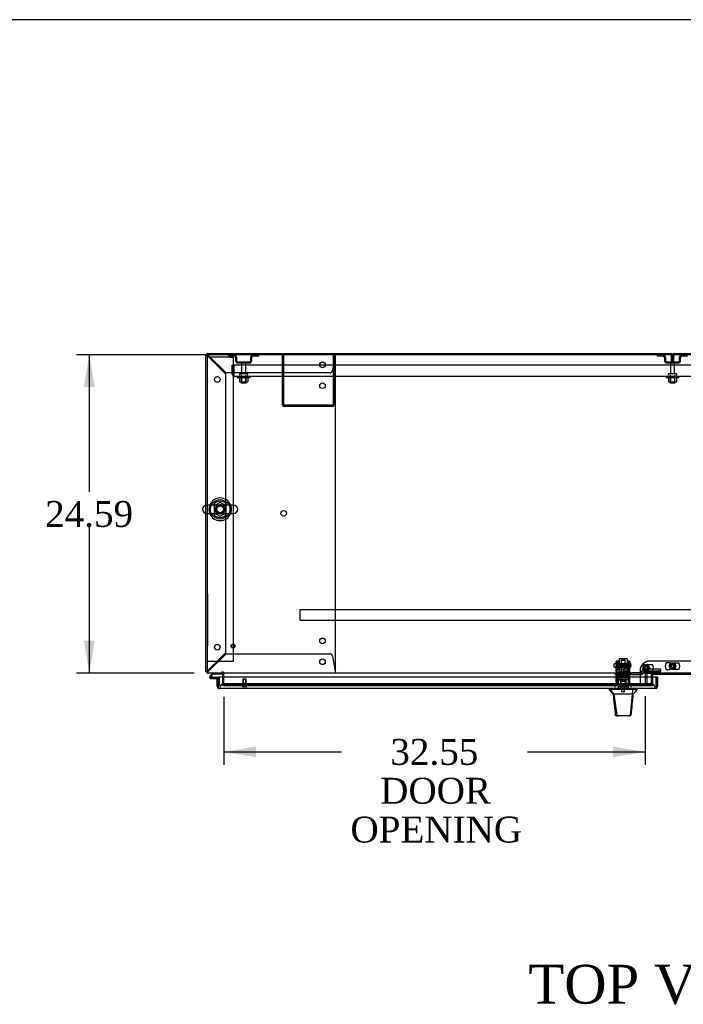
# Model space of a CAD drawing. Header units: inches. Extents: x 2 to 538, y -2 to 358.
# Tile 11 of 24: x 99 to 150, y 282 to 358. Entities that reach past the tile are written whole.
import ezdxf
from ezdxf.enums import TextEntityAlignment as Align
from ezdxf.lldxf.tags import DXFTag

# ---------------------------------------------------------------- set-up
doc = ezdxf.new("R2010")
doc.units = ezdxf.units.IN
doc.header["$MEASUREMENT"] = 0
for name, color, linetype in [('COM43135', 7, 'Continuous'), ('COM50669', 7, 'Continuous'), ('COM50677-1', 7, 'Continuous'), ('COM54746-68', 7, 'Continuous'), ('COM54926-1', 7, 'Continuous'), ('COM55738-23', 7, 'Continuous'), ('COM56145', 7, 'Continuous'), ('COM70098', 7, 'Continuous'), ('COM70110-4', 7, 'Continuous'), ('COM70220', 7, 'Continuous'), ('COM70739-2', 7, 'Continuous'), ('COM70838', 7, 'Continuous'), ('COM70839-4', 7, 'Continuous'), ('COM71189-4', 7, 'Continuous'), ('COM71190-4', 7, 'Continuous'), ('COM71195-4', 7, 'Continuous'), ('Default', 7, 'Continuous'), ('GSK86006', 7, 'Continuous'), ('HAN13068', 7, 'Continuous'), ('HAN13068_NUT', 7, 'Continuous'), ('HAN13068_SCREW', 7, 'Continuous'), ('HAN_NUT', 7, 'Continuous'), ('NTS166105', 7, 'Continuous'), ('NTS18024', 7, 'Continuous'), ('NTS18147', 7, 'Continuous'), ('NTS86070', 7, 'Continuous'), ('QLB20185', 7, 'Continuous'), ('ROL87452', 7, 'Continuous'), ('RVT17786', 7, 'Continuous'), ('RVT19000', 7, 'Continuous'), ('SCC180005', 7, 'Continuous'), ('SCS86414', 7, 'Continuous'), ('SPC87322', 7, 'Continuous'), ('STD26089', 7, 'Continuous'), ('STD26122', 7, 'Continuous'), ('STD26258', 7, 'Continuous'), ('WAF25059', 7, 'Continuous'), ('WAF25376', 7, 'Continuous'), ('WAF25377', 7, 'Continuous'), ('WAM254785', 7, 'Continuous'), ('WAM30038', 7, 'Continuous')]:
    doc.layers.add(name, color=color, linetype=linetype)
doc.styles.add('SEACAD_Times_New_Roman', font='times.ttf')
tags = doc.linetypes.add('HIDDEN2', pattern=[0.1875, 0.125, -0.0625]).pattern_tags.tags
tags[6:7] = [DXFTag(74, 4), DXFTag(75, 0), DXFTag(340, '0'), DXFTag(46, 0.0), DXFTag(50, 0.0), DXFTag(44, 0.0), DXFTag(45, 0.0)]
tags[4:5] = [DXFTag(74, 4), DXFTag(75, 0), DXFTag(340, '0'), DXFTag(46, 0.0), DXFTag(50, 0.0), DXFTag(44, 0.0), DXFTag(45, 0.0)]
doc.dimstyles.new('HAMMOND_(STH_-_540x360)', dxfattribs={"dimtxt": 2, "dimasz": 2.5, "dimexe": 1, "dimexo": 1, "dimgap": 0.5, "dimtad": 0, "dimtih": 1, "dimtoh": 1, "dimzin": 0, "dimdsep": 46, "dimtxsty": 'SEACAD_Times_New_Roman', "dimblk1": '_SE_FILLED', "dimblk2": '_SE_FILLED', "dimsah": 1, "dimcen": 1, "dimadec": 0, "dimazin": 0, "dimtfac": 0.8, "dimtofl": 0, "dimtmove": 0, "dimatfit": 3, "dimfxl": 1, "dimtolj": 1, "dimtzin": 0, "dimarcsym": 0})

# ---------------------------------------------------------------- blocks, each defined once
blk = doc.blocks.new('SE')
at = {"layer": 'COM43135', "color": 7, "linetype": 'HIDDEN2'}
for p, q in [((115.547, 331.385), (115.672, 331.385)), ((115.547, 330.695), (115.547, 331.385)), ((183.422, 331.385), (115.672, 331.385)), ((115.672, 330.695), (115.672, 331.385)), ((115.672, 331.385), (115.672, 330.695)), ((115.672, 330.613), (115.623, 330.545)), ((115.672, 330.695), (115.672, 330.695)), ((115.672, 330.695), (115.672, 330.613)), ((115.672, 330.695), (115.672, 330.545)), ((115.731, 330.51), (115.732, 330.51)), ((183.362, 330.51), (115.732, 330.51)), ((115.732, 330.51), (115.732, 330.51)), ((115.732, 330.51), (115.732, 330.51))]:
    blk.add_line(p, q, dxfattribs=at)
for start, end in [(180, 233.80595), (233.80595, 269.87917), (269.94113, 270)]:
    blk.add_arc((115.732, 330.695), 0.185, start, end, dxfattribs=at)
blk.add_open_spline([(115.672, 330.545), (115.682, 330.534), (115.692, 330.525), (115.707, 330.516), (115.712, 330.514), (115.722, 330.51), (115.727, 330.51), (115.732, 330.51)], degree=3, knots=[0, 0, 0, 0, 0.5, 0.5, 0.75, 0.75, 1, 1, 1, 1], dxfattribs=at)
at = {"layer": 'COM50669', "color": 7, "linetype": 'HIDDEN2'}
for p, q in [((119.421, 328.34), (119.421, 332.197)), ((119.516, 328.34), (119.516, 332.197)), ((123.326, 332.197), (123.326, 328.34)), ((123.421, 332.197), (123.421, 328.34)), ((123.278, 328.292), (119.564, 328.292)), ((123.278, 328.197), (119.564, 328.197))]:
    blk.add_line(p, q, dxfattribs=at)
for centre, radius, start, end in [((119.564, 328.34), 0.143, 180, 270), ((119.564, 328.34), 0.048, 180, 270), ((123.278, 328.34), 0.143, 270, 0), ((123.278, 328.34), 0.048, 270, 0)]:
    blk.add_arc(centre, radius, start, end, dxfattribs=at)
at = {"layer": 'COM50677-1', "color": 7, "linetype": 'HIDDEN2'}
for p, q in [((113.795, 332.009), (113.61, 332.009)), ((115.425, 332.009), (113.795, 332.009)), ((115.425, 332.009), (115.61, 332.009)), ((115.61, 332.009), (115.61, 308.509)), ((113.795, 308.509), (113.61, 308.509)), ((115.425, 308.509), (113.795, 308.509)), ((115.61, 308.509), (115.425, 308.509))]:
    blk.add_line(p, q, dxfattribs=at)
blk.add_circle((114.61, 320.259), 0.375, dxfattribs=at)
at = {"layer": 'COM54746-68', "color": 7, "linetype": 'Continuous'}
for p, q in [((114.038, 307.604), (113.826, 307.392)), ((113.843, 307.318), (113.843, 307.293)), ((113.89, 307.368), (114.064, 307.542)), ((113.918, 307.368), (113.893, 307.368)), ((113.968, 307.293), (113.968, 307.318)), ((114.064, 307.542), (114.757, 307.542)), ((114.757, 307.542), (114.757, 307.603)), ((113.893, 307.243), (113.918, 307.243)), ((114.022, 307.189), (113.905, 307.189)), ((114.022, 307.306), (113.968, 307.306)), ((114.022, 307.251), (114.008, 307.251)), ((114.485, 307.251), (114.022, 307.251)), ((114.022, 307.251), (114.022, 307.189)), ((114.022, 307.189), (114.485, 307.189)), ((114.485, 307.189), (114.485, 307.187)), ((114.485, 306.701), (114.485, 306.701))]:
    blk.add_line(p, q, dxfattribs=at)
at = {"layer": 'COM54746-68', "color": 7, "linetype": 'HIDDEN2'}
for p, q in [((113.869, 307.347), (113.89, 307.368)), ((114.757, 307.603), (114.757, 307.604)), ((114.008, 307.251), (113.905, 307.251)), ((113.968, 307.306), (113.96, 307.306)), ((113.96, 307.301), (114.022, 307.295)), ((114.522, 307.251), (114.485, 307.251)), ((114.485, 306.701), (114.547, 306.701)), ((114.547, 306.701), (114.547, 307.226))]:
    blk.add_line(p, q, dxfattribs=at)
at = {"layer": 'COM54746-68', "color": 7, "linetype": 'Continuous'}
for centre, radius, start, end in [((113.905, 307.306), 0.117, 132.39205, 0), ((113.893, 307.318), 0.05, 90, 180), ((113.918, 307.318), 0.05, 0, 90), ((113.905, 307.306), 0.117, 0, 72.97263), ((113.893, 307.293), 0.05, 180, 270), ((113.918, 307.293), 0.05, 270, 0)]:
    blk.add_arc(centre, radius, start, end, dxfattribs=at)
at = {"layer": 'COM54746-68', "color": 7, "linetype": 'HIDDEN2'}
for centre, radius, start, end in [((113.905, 307.306), 0.117, 72.97263, 132.39205), ((113.905, 307.306), 0.055, 131.19588, 0), ((113.905, 307.306), 0.055, 0, 131.19588), ((114.522, 307.226), 0.025, 0, 90)]:
    blk.add_arc(centre, radius, start, end, dxfattribs=at)
at = {"layer": 'COM54926-1', "color": 7, "linetype": 'HIDDEN2'}
for p, q in [((113.515, 332.149), (113.545, 332.149)), ((113.62, 332.149), (113.545, 332.149)), ((113.655, 332.197), (113.658, 332.197)), ((113.658, 332.262), (113.658, 332.292)), ((113.658, 332.187), (113.658, 332.262)), ((113.658, 332.197), (113.658, 332.197)), ((113.658, 332.091), (115.015, 330.734)), ((115.073, 330.792), (113.716, 332.149)), ((123.504, 332.149), (123.284, 330.971)), ((123.515, 332.292), (123.515, 332.262)), ((123.515, 332.187), (123.515, 332.262)), ((123.515, 307.919), (123.515, 331.977)), ((115.015, 330.734), (115.015, 309.161)), ((123.068, 330.792), (115.073, 330.792)), ((115.015, 309.161), (113.658, 307.804)), ((113.716, 307.747), (115.073, 309.104)), ((115.073, 309.104), (123.068, 309.104)), ((123.284, 308.924), (123.504, 307.747)), ((113.62, 307.747), (113.61, 307.747)), ((113.655, 307.699), (113.658, 307.699)), ((113.658, 307.709), (113.658, 307.633)), ((113.658, 307.699), (113.658, 307.699)), ((113.658, 307.604), (113.658, 307.633)), ((123.515, 307.709), (123.515, 307.633)), ((123.515, 307.633), (123.515, 307.604))]:
    blk.add_line(p, q, dxfattribs=at)
for centre in [(122.515, 331.417), (114.39, 330.292), (122.515, 329.807), (119.515, 319.948), (114.39, 309.604), (122.515, 310.089), (122.515, 308.479)]:
    blk.add_circle(centre, 0.218, dxfattribs=at)
for centre, radius, start, end in [((113.909, 332.726), 0.683, 237.77092, 248.44519), ((113.91, 332.3), 0.327, 207.45416, 219.5439), ((113.08, 331.898), 0.683, 21.55482, 32.22907), ((113.507, 331.896), 0.327, 50.45607, 62.54588), ((123.295, 331.977), 0.22, 0, 26.93449), ((126.101, 331.959), 2.604, 173.31986, 175.82487), ((123.823, 332.079), 0.326, 160.71602, 167.67415), ((123.068, 331.012), 0.22, 270, 349.3887), ((123.068, 308.884), 0.22, 10.6113, 90), ((113.909, 307.169), 0.683, 111.55481, 122.22908), ((113.91, 307.596), 0.327, 140.4561, 152.54584), ((113.08, 307.998), 0.683, 327.77093, 338.44518), ((113.507, 307.999), 0.327, 297.45412, 309.54393), ((123.295, 307.919), 0.22, 333.06551, 0), ((126.101, 307.936), 2.604, 184.17513, 186.68014)]:
    blk.add_arc(centre, radius, start, end, dxfattribs=at)
for centre, start_param, end_param in [((113.658, 332.149), 1.570796, 3.141593), ((113.658, 307.747), 3.141593, 4.712389)]:
    blk.add_ellipse(centre, major_axis=(0.048, 0), ratio=0.99836, start_param=start_param, end_param=end_param, dxfattribs=at)
at = {"layer": 'COM55738-23', "color": 7, "linetype": 'HIDDEN2'}
for p, q in [((115.259, 332.125), (115.259, 332.197)), ((115.259, 332.125), (115.681, 332.125)), ((115.796, 332.009), (115.796, 331.759)), ((115.868, 332.009), (115.868, 331.759)), ((116.974, 331.759), (116.974, 332.009)), ((117.046, 331.759), (117.046, 332.009)), ((117.162, 332.125), (117.584, 332.125)), ((117.584, 332.125), (117.584, 332.197)), ((148.384, 332.125), (148.384, 332.197)), ((148.384, 332.125), (148.806, 332.125)), ((148.922, 332.009), (148.922, 331.759)), ((148.994, 332.009), (148.994, 331.759)), ((150.1, 331.759), (150.1, 332.009)), ((150.172, 331.759), (150.172, 332.009)), ((150.287, 332.125), (150.709, 332.125)), ((115.984, 331.644), (116.859, 331.644)), ((115.984, 331.572), (116.859, 331.572)), ((149.109, 331.644), (149.984, 331.644)), ((149.109, 331.572), (149.984, 331.572))]:
    blk.add_line(p, q, dxfattribs=at)
for centre, radius, start, end in [((115.681, 332.009), 0.188, 0, 90), ((115.681, 332.009), 0.116, 0, 90), ((115.984, 331.759), 0.187, 180, 270), ((115.984, 331.759), 0.115, 180, 270), ((116.859, 331.759), 0.116, 270, 0), ((116.859, 331.759), 0.188, 270, 0), ((117.162, 332.009), 0.188, 90, 180), ((117.162, 332.009), 0.116, 90, 180), ((148.806, 332.009), 0.188, 0, 90), ((148.806, 332.009), 0.116, 0, 90), ((149.109, 331.759), 0.188, 180, 270), ((149.109, 331.759), 0.116, 180, 270), ((149.984, 331.759), 0.116, 270, 0), ((149.984, 331.759), 0.188, 270, 0), ((150.287, 332.009), 0.188, 90, 180), ((150.287, 332.009), 0.116, 90, 180)]:
    blk.add_arc(centre, radius, start, end, dxfattribs=at)
at = {"layer": 'COM56145', "color": 7, "linetype": 'HIDDEN2'}
for p, q in [((120.797, 312.469), (120.797, 312.512)), ((120.797, 312.512), (178.297, 312.512)), ((120.797, 311.742), (120.797, 312.469)), ((120.797, 311.699), (120.797, 311.742)), ((120.797, 311.699), (178.297, 311.699))]:
    blk.add_line(p, q, dxfattribs=at)
at = {"layer": 'COM70098', "color": 7, "linetype": 'HIDDEN2'}
for p, q in [((151.297, 308.536), (147.797, 308.536)), ((147.047, 307.786), (147.047, 306.637)), ((147.047, 306.637), (148.01, 306.637)), ((148.01, 307.292), (148.01, 306.637))]:
    blk.add_line(p, q, dxfattribs=at)
at = {"layer": 'COM70098', "color": 7, "linetype": 'Continuous'}
for p, q in [((148.01, 307.434), (148.01, 307.292)), ((151.024, 307.494), (148.07, 307.494))]:
    blk.add_line(p, q, dxfattribs=at)
at = {"layer": 'COM70098', "color": 7, "linetype": 'HIDDEN2'}
for centre in [(147.51, 308.012), (149.547, 308.137)]:
    blk.add_circle(centre, 0.156, dxfattribs=at)
blk.add_arc((147.797, 307.786), 0.75, 90, 180, dxfattribs=at)
at = {"layer": 'COM70098', "color": 7, "linetype": 'Continuous'}
blk.add_arc((148.07, 307.434), 0.06, 90, 180, dxfattribs=at)
at = {"layer": 'COM70110-4', "color": 7, "linetype": 'Continuous'}
for p, q in [((185.483, 332.197), (113.61, 332.197)), ((113.61, 332.197), (113.61, 320.59)), ((113.61, 319.928), (113.61, 307.747)), ((113.61, 307.747), (113.61, 307.604)), ((185.483, 307.604), (113.61, 307.604)), ((114.89, 307.604), (114.89, 307.556)), ((114.89, 307.292), (114.89, 307.556)), ((147.93, 307.292), (147.93, 307.536)), ((147.93, 307.536), (151.164, 307.536))]:
    blk.add_line(p, q, dxfattribs=at)
at = {"layer": 'COM70110-4', "color": 7, "linetype": 'HIDDEN2'}
for p, q in [((113.61, 320.59), (113.61, 319.928)), ((114.89, 306.778), (114.89, 307.292)), ((114.89, 306.778), (114.89, 306.731)), ((114.89, 306.635), (114.89, 306.731)), ((114.89, 306.731), (114.891, 306.731)), ((114.891, 306.637), (114.89, 306.635)), ((114.89, 306.635), (114.89, 306.635)), ((114.89, 306.635), (147.93, 306.635)), ((147.68, 306.771), (115.14, 306.771)), ((147.68, 306.677), (115.14, 306.677)), ((147.929, 306.731), (147.929, 306.731)), ((147.93, 306.635), (147.929, 306.637)), ((147.93, 306.778), (147.93, 307.292)), ((147.93, 306.731), (147.93, 306.778)), ((147.93, 306.731), (147.93, 306.635)), ((147.93, 306.635), (147.93, 306.635))]:
    blk.add_line(p, q, dxfattribs=at)
for start, end in [(90.76309, 264.26118), (273.39435, 0), (0, 82.24882)]:
    blk.add_arc((114.61, 320.259), 0.344, start, end, dxfattribs=at)
for centre, major_axis, start_param, end_param in [((115.14, 306.728), (-0.25, 0), 4.712389, 6.212082), ((115.14, 306.634), (-0.25, 0), 4.712389, 6.212082), ((147.68, 306.728), (-0.25, 0), 3.212696, 4.712389), ((147.68, 306.634), (0.25, 0), 0.071104, 1.570796)]:
    blk.add_ellipse(centre, major_axis=major_axis, ratio=0.173648, start_param=start_param, end_param=end_param, dxfattribs=at)
at = {"layer": 'COM70220', "color": 7, "linetype": 'HIDDEN2'}
for p, q in [((115.11, 306.762), (114.86, 306.762)), ((147.67, 306.762), (115.11, 306.762)), ((147.92, 306.762), (147.67, 306.762))]:
    blk.add_line(p, q, dxfattribs=at)
for centre, start, end in [((114.86, 306.512), 90, 180), ((147.92, 306.512), 0, 90)]:
    blk.add_arc(centre, 0.25, start, end, dxfattribs=at)
at = {"layer": 'COM70739-2', "color": 7, "linetype": 'HIDDEN2'}
for p, q in [((147.443, 307.514), (147.443, 306.822)), ((147.568, 307.514), (147.568, 306.822)), ((151.466, 307.574), (147.628, 307.574)), ((147.92, 306.762), (148.01, 306.762))]:
    blk.add_line(p, q, dxfattribs=at)
for centre, radius, start, end in [((147.628, 307.514), 0.185, 90, 180), ((147.628, 307.514), 0.06, 90, 180), ((147.628, 306.822), 0.185, 180, 270), ((147.628, 306.822), 0.06, 180, 270)]:
    blk.add_arc(centre, radius, start, end, dxfattribs=at)
at = {"layer": 'COM70838', "color": 7, "linetype": 'HIDDEN2'}
for p, q in [((145.108, 307.494), (145.108, 307.619)), ((145.108, 307.619), (145.233, 307.619)), ((145.233, 307.494), (145.108, 307.494)), ((145.715, 307.619), (145.233, 307.619)), ((145.233, 307.494), (146.316, 307.494)), ((146.316, 307.619), (145.751, 307.619)), ((146.316, 307.619), (146.405, 307.619)), ((146.405, 307.494), (146.316, 307.494)), ((147.063, 307.619), (146.405, 307.619)), ((146.405, 307.494), (147.118, 307.494)), ((147.118, 307.494), (147.118, 307.632)), ((147.118, 307.494), (147.188, 307.494)), ((147.18, 307.713), (147.18, 307.736)), ((147.248, 307.554), (147.248, 307.552)), ((148.493, 307.906), (147.373, 307.906)), ((147.373, 307.779), (148.493, 307.779)), ((147.373, 307.779), (147.373, 307.677)), ((147.373, 307.679), (148.618, 307.679)), ((148.618, 307.887), (148.618, 307.761)), ((148.618, 307.679), (148.618, 307.761))]:
    blk.add_line(p, q, dxfattribs=at)
for centre, radius, start, end in [((147.063, 307.736), 0.117, 270, 298.03984), ((147.063, 307.736), 0.117, 298.03984, 0), ((147.373, 307.713), 0.193, 90, 180), ((147.188, 307.554), 0.06, 270, 0), ((147.373, 307.552), 0.125, 90, 180)]:
    blk.add_arc(centre, radius, start, end, dxfattribs=at)
for centre, major_axis, start_param, end_param in [((148.493, 307.887), (-0.125, 0), 3.141593, 4.712389), ((148.493, 307.761), (0.125, 0), 0, 1.570796)]:
    blk.add_ellipse(centre, major_axis=major_axis, ratio=0.145455, start_param=start_param, end_param=end_param, dxfattribs=at)
at = {"layer": 'COM70839-4', "color": 7, "linetype": 'HIDDEN2'}
for p, q in [((145.202, 308.45), (145.202, 308.527)), ((145.272, 308.527), (145.202, 308.527)), ((145.202, 308.45), (145.202, 308.191)), ((145.202, 308.027), (145.202, 308.191)), ((145.272, 308.527), (145.272, 308.45)), ((145.272, 308.191), (145.272, 308.45)), ((146.194, 308.207), (145.272, 308.207)), ((145.272, 308.191), (145.272, 308.027)), ((145.272, 308.143), (146.194, 308.143)), ((146.194, 308.45), (146.194, 308.527)), ((146.264, 308.527), (146.194, 308.527)), ((146.194, 308.45), (146.194, 308.191)), ((146.194, 308.027), (146.194, 308.191)), ((146.264, 308.527), (146.264, 308.45)), ((146.264, 308.191), (146.264, 308.45)), ((146.264, 308.191), (146.264, 308.027)), ((145.202, 306.897), (145.202, 308.027)), ((145.272, 306.897), (145.272, 308.027)), ((146.194, 307.348), (145.272, 307.348)), ((146.194, 306.897), (146.194, 308.027)), ((146.264, 306.897), (146.264, 308.027)), ((145.202, 306.887), (145.202, 306.897)), ((145.272, 306.887), (145.202, 306.887)), ((145.272, 306.897), (145.272, 306.887)), ((146.194, 306.887), (146.194, 306.897)), ((146.264, 306.887), (146.194, 306.887)), ((146.264, 306.897), (146.264, 306.887))]:
    blk.add_line(p, q, dxfattribs=at)
at = {"layer": 'COM71189-4', "color": 7, "linetype": 'Continuous'}
for p, q in [((113.515, 320.585), (113.515, 332.149)), ((113.658, 332.292), (149.404, 332.292)), ((149.69, 332.292), (185.435, 332.292)), ((113.515, 307.699), (113.515, 319.933)), ((113.61, 307.699), (113.515, 307.699)), ((114.795, 307.556), (114.795, 307.292))]:
    blk.add_line(p, q, dxfattribs=at)
at = {"layer": 'COM71189-4', "color": 7, "linetype": 'HIDDEN2'}
for p, q in [((149.452, 332.149), (149.452, 331.667)), ((149.547, 331.667), (149.452, 331.667)), ((149.547, 331.667), (149.547, 332.149)), ((149.547, 332.149), (149.547, 331.667)), ((149.547, 331.667), (149.642, 331.667)), ((149.642, 331.667), (149.642, 332.149)), ((113.515, 319.933), (113.515, 320.585)), ((114.795, 307.292), (114.795, 306.637)), ((114.89, 306.637), (114.795, 306.637))]:
    blk.add_line(p, q, dxfattribs=at)
at = {"layer": 'COM71189-4', "color": 7, "linetype": 'Continuous'}
for centre, radius, start, end in [((113.658, 332.149), 0.143, 90, 180), ((149.404, 332.149), 0.143, 19.61294, 90), ((149.69, 332.149), 0.143, 90, 160.38706), ((113.658, 307.747), 0.143, 199.61294, 250.38706), ((114.747, 307.556), 0.048, 0, 90), ((114.747, 307.556), 0.143, 0, 19.61294)]:
    blk.add_arc(centre, radius, start, end, dxfattribs=at)
at = {"layer": 'COM71189-4', "color": 7, "linetype": 'HIDDEN2'}
for centre, radius, start, end in [((113.658, 332.149), 0.048, 90, 180), ((149.404, 332.149), 0.048, 0, 90), ((149.404, 332.149), 0.143, 0, 19.61294), ((149.69, 332.149), 0.143, 160.38706, 180), ((149.69, 332.149), 0.048, 90, 180), ((113.658, 307.747), 0.048, 180, 270), ((113.658, 307.747), 0.143, 250.38706, 270), ((114.747, 307.556), 0.143, 19.61294, 90)]:
    blk.add_arc(centre, radius, start, end, dxfattribs=at)
at = {"layer": 'COM71190-4', "color": 7, "linetype": 'HIDDEN2'}
for p, q in [((147.93, 307.529), (151.164, 307.529)), ((114.89, 306.637), (147.047, 306.637))]:
    blk.add_line(p, q, dxfattribs=at)
at = {"layer": 'COM71195-4', "color": 7, "linetype": 'Continuous'}
for p, q in [((114.39, 307.187), (114.485, 307.187)), ((114.39, 306.56), (114.39, 307.187)), ((148.295, 307.292), (114.485, 307.292)), ((114.485, 307.292), (114.485, 306.56)), ((114.485, 306.56), (114.485, 307.187)), ((114.485, 306.56), (114.485, 306.56)), ((114.485, 306.56), (114.485, 306.446)), ((114.485, 306.56), (114.485, 306.497)), ((148.39, 307.292), (148.295, 307.292)), ((148.295, 307.292), (148.295, 306.56)), ((148.295, 306.56), (148.295, 307.292)), ((148.295, 306.56), (148.295, 306.56)), ((148.295, 306.497), (148.295, 306.56)), ((148.295, 306.56), (148.295, 306.446)), ((148.39, 307.292), (148.39, 306.56)), ((114.485, 306.497), (114.446, 306.446)), ((148.247, 306.417), (114.533, 306.417)), ((114.533, 306.417), (114.533, 306.417)), ((114.533, 306.417), (114.533, 306.417)), ((114.533, 306.417), (114.533, 306.417)), ((148.247, 306.417), (148.248, 306.417)), ((148.247, 306.417), (148.247, 306.417)), ((148.295, 306.497), (148.334, 306.446))]:
    blk.add_line(p, q, dxfattribs=at)
for centre, start, end in [((114.533, 306.56), 180, 232.49641), ((148.247, 306.56), 307.50359, 0), ((114.533, 306.56), 232.49641, 269.84393), ((114.533, 306.56), 269.92383, 270), ((148.247, 306.56), 270, 270.07617), ((148.247, 306.56), 270.15607, 307.50359)]:
    blk.add_arc(centre, 0.143, start, end, dxfattribs=at)
for points in [[(114.485, 306.446), (114.493, 306.437), (114.501, 306.429), (114.513, 306.422), (114.517, 306.42), (114.525, 306.417), (114.529, 306.417), (114.533, 306.417)], [(148.295, 306.446), (148.287, 306.437), (148.279, 306.429), (148.267, 306.422), (148.263, 306.42), (148.255, 306.417), (148.251, 306.417), (148.247, 306.417)]]:
    blk.add_open_spline(points, degree=3, knots=[0, 0, 0, 0, 0.5, 0.5, 0.75, 0.75, 1, 1, 1, 1], dxfattribs=at)
at = {"layer": 'GSK86006', "color": 7, "linetype": 'HIDDEN2'}
for centre in [(147.51, 308.012), (149.547, 308.137)]:
    blk.add_circle(centre, 0.125, dxfattribs=at)
at = {"layer": 'HAN13068', "color": 7, "linetype": 'HIDDEN2'}
for p, q in [((145.603, 308.609), (145.573, 308.579)), ((145.893, 308.579), (145.573, 308.579)), ((145.573, 308.579), (145.573, 307.619)), ((145.863, 308.609), (145.603, 308.609)), ((145.893, 308.579), (145.863, 308.609)), ((145.893, 307.619), (145.893, 308.579)), ((145.338, 307.119), (145.534, 307.119)), ((145.338, 307.119), (145.338, 306.417)), ((145.534, 307.119), (145.933, 307.119)), ((145.534, 307.119), (145.534, 306.417)), ((145.573, 307.244), (145.573, 307.119)), ((145.573, 307.244), (145.733, 307.244)), ((145.733, 307.244), (145.893, 307.244)), ((145.893, 307.244), (145.893, 307.119)), ((145.933, 307.119), (146.129, 307.119)), ((145.933, 307.119), (145.933, 306.417)), ((146.129, 307.119), (146.129, 306.417))]:
    blk.add_line(p, q, dxfattribs=at)
at = {"layer": 'HAN13068', "color": 7, "linetype": 'Continuous'}
for p, q in [((144.643, 306.417), (144.643, 306.334)), ((144.643, 306.337), (144.711, 306.337)), ((144.742, 306.337), (145.026, 305.982)), ((144.834, 306.337), (144.757, 306.337)), ((146.452, 306.337), (144.834, 306.337)), ((144.943, 305.982), (144.958, 305.982)), ((145.026, 305.982), (144.958, 305.982)), ((145.071, 305.982), (145.026, 305.982)), ((145.026, 305.982), (145.241, 304.344)), ((145.163, 305.982), (145.071, 305.982)), ((146.44, 305.982), (145.163, 305.982)), ((146.44, 305.982), (146.276, 304.346)), ((146.47, 305.982), (146.44, 305.982)), ((146.632, 306.337), (146.452, 306.337)), ((146.485, 305.982), (146.47, 305.982)), ((146.495, 305.982), (146.485, 305.982)), ((146.495, 305.982), (146.523, 305.982)), ((146.71, 306.337), (146.632, 306.337)), ((146.71, 306.337), (146.823, 306.337)), ((146.823, 306.334), (146.823, 306.417)), ((145.127, 304.357), (145.128, 304.355)), ((145.287, 304.302), (145.187, 304.302)), ((146.224, 304.302), (145.287, 304.302)), ((146.279, 304.302), (146.224, 304.302)), ((146.338, 304.356), (146.339, 304.358))]:
    blk.add_line(p, q, dxfattribs=at)
for centre, radius, start, end in [((140.851, 302.704), 5.251, 38.61726, 43.76657), ((84.479, 312.026), 62.32, 353.47841, 354.43409), ((158.939, 295.792), 16.062, 138.96729, 140.62542), ((145.187, 304.362), 0.06, 185.9929, 270.00753), ((146.222, 304.357), 0.0554, 272.13096, 348.82925), ((146.279, 304.362), 0.06, 269.99107, 354.42424)]:
    blk.add_arc(centre, radius, start, end, dxfattribs=at)
for points in [[(144.958, 305.982), (145.014, 305.44), (145.071, 304.899), (145.127, 304.357)], [(146.495, 305.982), (146.443, 305.44), (146.391, 304.899), (146.339, 304.358)], [(146.452, 306.337), (146.448, 306.218), (146.444, 306.1), (146.44, 305.982)]]:
    blk.add_open_spline(points, degree=3, dxfattribs=at)
blk.add_open_spline([(145.241, 304.344), (145.244, 304.332), (145.251, 304.321), (145.267, 304.306), (145.277, 304.302), (145.287, 304.302)], degree=3, knots=[0, 0, 0, 0, 0.5, 0.5, 1, 1, 1, 1], dxfattribs=at)
at = {"layer": 'HAN13068_NUT', "color": 7, "linetype": 'HIDDEN2'}
for p, q in [((145.401, 307.994), (145.401, 307.944)), ((145.401, 307.944), (145.567, 307.944)), ((145.401, 307.944), (145.401, 307.619)), ((146.036, 308.024), (145.431, 308.024)), ((145.567, 307.944), (145.733, 307.944)), ((145.733, 307.944), (145.899, 307.944)), ((145.733, 307.944), (145.733, 307.619)), ((145.899, 307.944), (146.066, 307.944)), ((146.066, 307.944), (146.066, 307.994)), ((146.066, 307.944), (146.066, 307.619))]:
    blk.add_line(p, q, dxfattribs=at)
for centre, start, end in [((145.431, 307.994), 90, 180), ((146.036, 307.994), 0, 90)]:
    blk.add_arc(centre, 0.03, start, end, dxfattribs=at)
at = {"layer": 'HAN13068_SCREW', "color": 7, "linetype": 'HIDDEN2'}
for p, q in [((145.996, 306.612), (145.471, 306.612)), ((145.471, 306.612), (145.471, 306.542)), ((145.622, 306.749), (145.511, 306.749)), ((145.511, 306.749), (145.511, 306.612)), ((145.844, 306.749), (145.622, 306.749)), ((145.622, 306.749), (145.622, 306.612)), ((145.955, 306.749), (145.844, 306.749)), ((145.844, 306.749), (145.844, 306.612)), ((145.955, 306.749), (145.955, 306.612)), ((145.996, 306.542), (145.996, 306.612)), ((145.996, 306.542), (145.471, 306.542)), ((145.617, 306.542), (145.617, 306.167)), ((145.849, 306.167), (145.617, 306.167)), ((145.849, 306.167), (145.849, 306.542))]:
    blk.add_line(p, q, dxfattribs=at)
at = {"layer": 'HAN_NUT', "color": 7, "linetype": 'HIDDEN2'}
for p, q in [((145.427, 306.727), (145.121, 306.727)), ((145.121, 306.512), (145.121, 306.727)), ((146.039, 306.727), (145.427, 306.727)), ((145.427, 306.512), (145.427, 306.727)), ((146.345, 306.727), (146.039, 306.727)), ((146.039, 306.512), (146.039, 306.727)), ((146.345, 306.512), (146.345, 306.727))]:
    blk.add_line(p, q, dxfattribs=at)
at = {"layer": 'NTS166105', "color": 7, "linetype": 'HIDDEN2'}
for p, q in [((116.106, 330.414), (116.106, 330.094)), ((116.268, 330.414), (116.268, 330.094)), ((116.577, 330.414), (116.577, 330.094)), ((116.738, 330.414), (116.738, 330.094)), ((149.231, 330.414), (149.231, 330.094)), ((149.393, 330.414), (149.393, 330.094)), ((149.702, 330.414), (149.702, 330.094)), ((149.863, 330.414), (149.863, 330.094)), ((116.106, 330.094), (116.268, 330.094)), ((116.268, 330.094), (116.577, 330.094)), ((116.577, 330.094), (116.738, 330.094)), ((149.231, 330.094), (149.393, 330.094)), ((149.393, 330.094), (149.702, 330.094)), ((149.702, 330.094), (149.863, 330.094))]:
    blk.add_line(p, q, dxfattribs=at)
at = {"layer": 'NTS18024', "color": 7, "linetype": 'HIDDEN2'}
for p, q in [((114.61, 320.794), (114.145, 320.522)), ((114.145, 320.522), (114.145, 319.996)), ((115.075, 320.522), (114.61, 320.794)), ((115.075, 319.996), (115.075, 320.522)), ((114.145, 319.996), (114.615, 319.721)), ((114.615, 319.721), (115.075, 319.996))]:
    blk.add_line(p, q, dxfattribs=at)
blk.add_circle((114.61, 320.259), 0.263, dxfattribs=at)
at = {"layer": 'NTS18147', "color": 7, "linetype": 'HIDDEN2'}
for p, q in [((145.27, 307.482), (145.27, 307.544)), ((145.333, 307.544), (145.27, 307.544)), ((145.27, 307.544), (145.27, 307.544)), ((145.333, 307.544), (145.27, 307.544)), ((145.338, 307.482), (145.27, 307.482)), ((145.27, 307.482), (145.27, 307.419)), ((145.338, 307.482), (145.27, 307.482)), ((145.27, 307.419), (145.338, 307.419)), ((145.27, 307.419), (145.338, 307.419)), ((145.333, 307.482), (145.333, 307.544)), ((145.333, 307.544), (145.333, 307.544)), ((145.338, 307.419), (145.338, 307.482)), ((145.338, 307.482), (145.338, 307.482)), ((145.338, 307.419), (145.665, 307.419)), ((145.338, 307.419), (145.665, 307.419)), ((145.533, 307.544), (145.502, 307.544)), ((145.533, 307.544), (145.502, 307.544)), ((145.513, 307.419), (145.513, 306.982)), ((145.513, 307.419), (145.513, 307.419)), ((145.801, 307.482), (145.665, 307.482)), ((145.665, 307.482), (145.665, 307.419)), ((145.801, 307.482), (145.665, 307.482)), ((145.665, 307.482), (145.665, 307.482)), ((145.665, 307.419), (145.801, 307.419)), ((145.665, 307.419), (145.801, 307.419)), ((145.801, 307.419), (145.801, 307.482)), ((145.801, 307.482), (145.801, 307.482)), ((145.801, 307.419), (146.128, 307.419)), ((145.801, 307.419), (146.128, 307.419)), ((145.965, 307.544), (145.933, 307.544)), ((145.965, 307.544), (145.933, 307.544)), ((145.953, 306.982), (145.953, 307.419)), ((145.953, 307.419), (145.953, 307.419)), ((146.196, 307.482), (146.128, 307.482)), ((146.128, 307.482), (146.128, 307.419)), ((146.196, 307.482), (146.128, 307.482)), ((146.128, 307.482), (146.128, 307.482)), ((146.128, 307.419), (146.196, 307.419)), ((146.128, 307.419), (146.196, 307.419)), ((146.133, 307.482), (146.133, 307.544)), ((146.196, 307.544), (146.133, 307.544)), ((146.133, 307.544), (146.133, 307.544)), ((146.196, 307.544), (146.133, 307.544)), ((146.196, 307.482), (146.196, 307.544)), ((146.196, 307.544), (146.196, 307.544)), ((146.196, 307.419), (146.196, 307.482)), ((145.953, 306.982), (145.513, 306.982)), ((145.513, 306.982), (145.953, 306.982))]:
    blk.add_line(p, q, dxfattribs=at)
for centre, start_param, end_param in [((145.502, 307.226), 2.506883, 3.776302), ((145.502, 307.226), 2.506883, 3.776302), ((145.533, 307.226), 2.506883, 3.141593), ((145.533, 307.226), 2.506883, 3.141593), ((145.933, 307.226), 3.141593, 3.776302), ((145.933, 307.226), 3.141593, 3.776302), ((145.965, 307.226), 2.506883, 3.776302), ((145.965, 307.226), 2.506883, 3.776302)]:
    blk.add_ellipse(centre, major_axis=(0, -0.318), ratio=0.866025, start_param=start_param, end_param=end_param, dxfattribs=at)
at = {"layer": 'NTS86070', "color": 7, "linetype": 'HIDDEN2'}
for p, q in [((147.327, 308.262), (148.003, 308.262)), ((149.364, 308.387), (149.054, 308.387)), ((149.364, 308.387), (150.04, 308.387)), ((148.003, 307.762), (147.327, 307.762)), ((149.054, 307.887), (149.364, 307.887)), ((150.04, 307.887), (149.364, 307.887))]:
    blk.add_line(p, q, dxfattribs=at)
for centre in [(147.51, 308.012), (149.547, 308.137)]:
    blk.add_circle(centre, 0.101, dxfattribs=at)
for centre, start, end in [((147.76, 308.012), 150, 210), ((147.57, 308.012), 330, 30), ((149.487, 308.137), 150, 210), ((149.797, 308.137), 150, 210), ((149.297, 308.137), 330, 30), ((149.607, 308.137), 330, 30)]:
    blk.add_arc(centre, 0.5, start, end, dxfattribs=at)
at = {"layer": 'QLB20185', "color": 7, "linetype": 'HIDDEN2'}
for p, q in [((113.64, 313.699), (113.61, 313.699)), ((113.64, 313.699), (113.64, 313.324)), ((113.64, 313.324), (113.64, 310.074)), ((113.657, 312.515), (113.64, 312.515)), ((113.657, 312.5), (113.64, 312.5)), ((113.655, 312.498), (113.64, 312.498)), ((113.655, 312.389), (113.64, 312.389)), ((113.655, 312.384), (113.64, 312.384)), ((113.64, 312.371), (113.657, 312.371)), ((113.657, 312.297), (113.64, 312.297)), ((113.657, 312.293), (113.64, 312.293)), ((113.64, 312.167), (113.657, 312.167)), ((113.64, 312.163), (113.657, 312.163)), ((113.657, 312.083), (113.64, 312.083)), ((113.655, 312.081), (113.64, 312.081)), ((113.655, 312.023), (113.64, 312.023)), ((113.655, 311.956), (113.64, 311.956)), ((113.655, 311.95), (113.64, 311.95)), ((113.64, 311.949), (113.657, 311.949)), ((113.64, 311.948), (113.657, 311.948)), ((113.655, 312.491), (113.655, 312.498)), ((113.655, 312.389), (113.655, 312.491)), ((113.655, 312.371), (113.655, 312.384)), ((113.655, 312.167), (113.655, 312.293)), ((113.655, 312.073), (113.655, 312.081)), ((113.655, 312.023), (113.655, 312.073)), ((113.655, 311.956), (113.655, 312.023)), ((113.655, 311.95), (113.655, 311.956)), ((113.655, 311.869), (113.64, 311.869)), ((113.655, 311.865), (113.64, 311.865)), ((113.655, 311.856), (113.64, 311.856)), ((113.655, 311.845), (113.64, 311.845)), ((113.655, 311.826), (113.64, 311.826)), ((113.655, 311.735), (113.64, 311.735)), ((113.655, 311.652), (113.64, 311.652)), ((113.657, 311.652), (113.64, 311.652)), ((113.655, 311.632), (113.64, 311.632)), ((113.655, 311.552), (113.64, 311.552)), ((113.64, 311.518), (113.657, 311.518)), ((113.655, 311.511), (113.64, 311.511)), ((113.657, 311.461), (113.64, 311.461)), ((113.655, 311.45), (113.64, 311.45)), ((113.657, 311.445), (113.64, 311.445)), ((113.655, 311.428), (113.64, 311.428)), ((113.655, 311.284), (113.64, 311.284)), ((113.64, 311.282), (113.657, 311.282)), ((113.655, 311.247), (113.64, 311.247)), ((113.655, 311.232), (113.64, 311.232)), ((113.657, 311.179), (113.64, 311.179)), ((113.655, 311.177), (113.64, 311.177)), ((113.655, 311.865), (113.655, 311.869)), ((113.655, 311.856), (113.655, 311.865)), ((113.655, 311.845), (113.655, 311.856)), ((113.655, 311.826), (113.655, 311.845)), ((113.655, 311.757), (113.655, 311.826)), ((113.655, 311.735), (113.655, 311.757)), ((113.655, 311.552), (113.655, 311.632)), ((113.655, 311.518), (113.655, 311.552)), ((113.655, 311.384), (113.655, 311.428)), ((113.655, 311.292), (113.655, 311.384)), ((113.655, 311.284), (113.655, 311.292)), ((113.655, 311.232), (113.655, 311.247)), ((113.655, 311.182), (113.655, 311.232)), ((113.655, 311.17), (113.655, 311.177)), ((113.655, 311.085), (113.655, 311.17)), ((113.655, 311.078), (113.64, 311.078)), ((113.64, 311.075), (113.657, 311.075)), ((113.657, 311.036), (113.64, 311.036)), ((113.657, 311.035), (113.64, 311.035)), ((113.655, 311.009), (113.64, 311.009)), ((113.655, 310.884), (113.64, 310.884)), ((113.64, 310.857), (113.657, 310.857)), ((113.655, 311.078), (113.655, 311.085)), ((113.655, 311.009), (113.655, 311.036)), ((113.655, 310.884), (113.655, 311.009)), ((113.64, 309.699), (113.61, 309.699)), ((113.64, 310.074), (113.64, 309.699))]:
    blk.add_line(p, q, dxfattribs=at)
at = {"layer": 'ROL87452', "color": 7, "linetype": 'HIDDEN2'}
for p, q in [((145.421, 308.699), (145.421, 307.699)), ((146.046, 308.699), (145.421, 308.699)), ((146.046, 308.699), (146.046, 307.699))]:
    blk.add_line(p, q, dxfattribs=at)
at = {"layer": 'RVT17786', "color": 7, "linetype": 'HIDDEN2'}
for p, q in [((145.054, 308.074), (145.054, 308.324)), ((146.264, 308.324), (145.054, 308.324)), ((145.054, 308.074), (146.264, 308.074))]:
    blk.add_line(p, q, dxfattribs=at)
blk.add_arc((146.031, 308.199), 0.318, 317.12909, 42.87091, dxfattribs=at)
at = {"layer": 'RVT19000', "color": 7, "linetype": 'HIDDEN2'}
for p, q in [((146.046, 307.732), (145.421, 307.732)), ((145.421, 307.699), (145.421, 307.619)), ((145.538, 307.619), (145.538, 307.494)), ((145.593, 307.494), (145.593, 307.282)), ((145.751, 307.619), (145.715, 307.619)), ((145.874, 307.282), (145.874, 307.494)), ((145.928, 307.494), (145.928, 307.619)), ((146.046, 307.619), (146.046, 307.699)), ((145.874, 307.282), (145.593, 307.282))]:
    blk.add_line(p, q, dxfattribs=at)
at = {"layer": 'SCC180005', "color": 7, "linetype": 'HIDDEN2'}
for p, q in [((147.26, 308.012), (147.385, 308.228)), ((147.385, 308.228), (147.634, 308.228)), ((147.634, 308.228), (147.759, 308.012)), ((149.297, 308.137), (149.422, 308.353)), ((149.422, 307.921), (149.297, 308.137)), ((149.422, 308.353), (149.671, 308.353)), ((149.671, 308.353), (149.796, 308.137)), ((149.796, 308.137), (149.671, 307.921)), ((147.385, 307.796), (147.26, 308.012)), ((147.634, 307.796), (147.385, 307.796)), ((147.759, 308.012), (147.634, 307.796)), ((149.671, 307.921), (149.422, 307.921))]:
    blk.add_line(p, q, dxfattribs=at)
for centre in [(147.51, 308.012), (149.547, 308.137)]:
    blk.add_circle(centre, 0.123, dxfattribs=at)
at = {"layer": 'SCS86414', "color": 7, "linetype": 'Continuous'}
for p, q in [((115.646, 320.59), (113.574, 320.59)), ((113.574, 319.928), (115.646, 319.928))]:
    blk.add_line(p, q, dxfattribs=at)
for centre, radius, start, end in [((113.574, 320.259), 0.331, 90, 270), ((114.61, 320.259), 0.625, 32.00545, 147.99455), ((115.646, 320.259), 0.331, 270, 90), ((114.61, 320.259), 0.625, 212.00545, 327.99455)]:
    blk.add_arc(centre, radius, start, end, dxfattribs=at)
at = {"layer": 'SPC87322', "color": 7, "linetype": 'HIDDEN2'}
for p, q in [((145.341, 307.494), (145.341, 307.119)), ((145.496, 307.619), (145.496, 307.494)), ((145.506, 307.619), (145.506, 307.494)), ((145.961, 307.619), (145.961, 307.494)), ((145.971, 307.619), (145.971, 307.494)), ((146.126, 307.119), (146.126, 307.494))]:
    blk.add_line(p, q, dxfattribs=at)
at = {"layer": 'STD26089', "color": 7, "linetype": 'HIDDEN2'}
for p, q in [((116.255, 331.512), (116.255, 330.735)), ((116.587, 330.735), (116.587, 331.512)), ((149.381, 331.512), (149.381, 330.735)), ((149.713, 330.735), (149.713, 331.512)), ((116.096, 330.705), (116.096, 330.665)), ((116.716, 330.735), (116.126, 330.735)), ((116.234, 330.635), (116.234, 330.01)), ((116.609, 330.01), (116.609, 330.635)), ((116.746, 330.665), (116.746, 330.705)), ((149.222, 330.705), (149.222, 330.665)), ((149.842, 330.735), (149.252, 330.735)), ((149.359, 330.635), (149.359, 330.01)), ((149.734, 330.01), (149.734, 330.635)), ((149.872, 330.665), (149.872, 330.705)), ((116.609, 330.01), (116.234, 330.01)), ((149.734, 330.01), (149.359, 330.01))]:
    blk.add_line(p, q, dxfattribs=at)
for centre, radius, start, end in [((116.315, 331.512), 0.06, 90, 180), ((116.527, 331.512), 0.06, 0, 90), ((149.441, 331.512), 0.06, 90, 180), ((149.653, 331.512), 0.06, 0, 90), ((116.126, 330.705), 0.03, 90, 180), ((116.126, 330.665), 0.03, 180, 270), ((116.716, 330.705), 0.03, 0, 90), ((116.716, 330.665), 0.03, 270, 0), ((149.252, 330.705), 0.03, 90, 180), ((149.252, 330.665), 0.03, 180, 270), ((149.842, 330.705), 0.03, 0, 90), ((149.842, 330.665), 0.03, 270, 0)]:
    blk.add_arc(centre, radius, start, end, dxfattribs=at)
at = {"layer": 'STD26122', "color": 7, "linetype": 'HIDDEN2'}
for p, q in [((145.583, 307.512), (145.548, 307.477)), ((145.548, 307.477), (145.918, 307.477)), ((145.548, 307.477), (145.548, 306.512)), ((145.883, 307.512), (145.583, 307.512)), ((145.918, 307.477), (145.883, 307.512)), ((145.918, 306.512), (145.918, 307.477))]:
    blk.add_line(p, q, dxfattribs=at)
at = {"layer": 'STD26258', "color": 7, "linetype": 'HIDDEN2'}
for p, q in [((116.61, 307.137), (116.36, 307.137)), ((116.36, 307.137), (116.36, 306.543)), ((116.391, 307.137), (116.391, 306.543)), ((116.579, 307.137), (116.579, 306.543)), ((116.61, 306.543), (116.61, 307.137)), ((116.641, 306.543), (116.329, 306.543)), ((116.329, 306.543), (116.329, 306.512)), ((116.641, 306.512), (116.641, 306.543))]:
    blk.add_line(p, q, dxfattribs=at)
for radius in [0.156, 0.125]:
    blk.add_circle((115.61, 309.699), radius, dxfattribs=at)
at = {"layer": 'WAF25059', "color": 7, "linetype": 'HIDDEN2'}
for p, q in [((115.922, 330.51), (115.922, 330.414)), ((116.922, 330.414), (115.922, 330.414)), ((116.922, 330.414), (116.922, 330.51)), ((149.047, 330.51), (149.047, 330.414)), ((150.047, 330.414), (149.047, 330.414)), ((150.047, 330.414), (150.047, 330.51))]:
    blk.add_line(p, q, dxfattribs=at)
at = {"layer": 'WAF25376', "color": 7, "linetype": 'HIDDEN2'}
for p, q in [((145.296, 308.514), (145.296, 307.884)), ((145.396, 308.514), (145.296, 308.514)), ((145.396, 308.514), (145.396, 307.884)), ((146.07, 307.884), (146.07, 308.514)), ((146.17, 308.514), (146.07, 308.514)), ((146.17, 307.884), (146.17, 308.514)), ((145.296, 307.884), (145.396, 307.884)), ((146.07, 307.884), (146.17, 307.884))]:
    blk.add_line(p, q, dxfattribs=at)
at = {"layer": 'WAF25377', "color": 7, "linetype": 'Continuous'}
for start, end in [(22.24522, 157.75478), (202.24522, 337.75478)]:
    blk.add_arc((114.61, 320.259), 0.875, start, end, dxfattribs=at)
at = {"layer": 'WAF25377', "color": 7, "linetype": 'HIDDEN2'}
for radius, start, end in [(0.875, 157.75478, 202.24522), (0.34, 94.30487, 0), (0.34, 0, 92.39414), (0.875, 0, 22.24522), (0.875, 337.75478, 0)]:
    blk.add_arc((114.61, 320.259), radius, start, end, dxfattribs=at)
at = {"layer": 'WAM254785', "color": 7, "linetype": 'HIDDEN2'}
for radius in [0.75, 0.312]:
    blk.add_circle((114.61, 320.259), radius, dxfattribs=at)
at = {"layer": 'WAM30038', "color": 7, "linetype": 'HIDDEN2'}
for p, q in [((146.108, 307.294), (145.358, 307.294)), ((145.358, 307.294), (145.358, 307.294)), ((145.358, 307.294), (146.108, 307.294)), ((145.358, 307.294), (145.358, 307.27)), ((146.108, 307.27), (145.358, 307.27)), ((145.358, 307.27), (146.108, 307.27)), ((145.559, 307.206), (145.505, 307.206)), ((145.559, 307.206), (145.505, 307.206)), ((145.531, 307.251), (145.559, 307.206)), ((145.531, 307.251), (145.559, 307.206)), ((145.572, 307.222), (145.548, 307.261)), ((145.584, 307.206), (145.556, 307.251)), ((145.584, 307.206), (145.556, 307.251)), ((145.559, 307.206), (145.572, 307.222)), ((145.559, 307.206), (145.572, 307.222)), ((145.716, 307.206), (145.584, 307.206)), ((145.716, 307.206), (145.584, 307.206)), ((145.716, 307.251), (145.716, 307.206)), ((145.751, 307.206), (145.751, 307.251)), ((145.882, 307.206), (145.751, 307.206)), ((145.882, 307.206), (145.751, 307.206)), ((145.91, 307.251), (145.882, 307.206)), ((145.91, 307.251), (145.882, 307.206)), ((145.918, 307.261), (145.894, 307.222)), ((145.894, 307.222), (145.907, 307.206)), ((145.894, 307.222), (145.907, 307.206)), ((145.907, 307.206), (145.935, 307.251)), ((145.907, 307.206), (145.935, 307.251)), ((145.961, 307.206), (145.907, 307.206)), ((145.961, 307.206), (145.907, 307.206)), ((146.108, 307.294), (146.108, 307.294)), ((146.108, 307.27), (146.108, 307.294))]:
    blk.add_line(p, q, dxfattribs=at)
for centre, radius, start, end in [((144.83, 306.686), 0.85, 41.70584, 43.44931), ((145.734, 307.252), 0.0181, 91.77183, 183.07302), ((145.732, 307.252), 0.0182, 357.1609, 87.99424), ((146.639, 306.683), 0.854, 136.55474, 138.29011)]:
    blk.add_arc(centre, radius, start, end, dxfattribs=at)
for points, knots in [([(145.505, 307.206), (145.493, 307.219), (145.482, 307.232), (145.471, 307.245), (145.469, 307.247), (145.467, 307.249), (145.465, 307.251)], [0, 0, 0, 0, 0.858552, 0.858552, 0.858552, 1, 1, 1, 1]), ([(145.526, 307.265), (145.526, 307.264), (145.526, 307.264), (145.526, 307.26), (145.528, 307.256), (145.531, 307.251)], [0.4389304, 0.4389304, 0.4389304, 0.4389304, 0.5, 0.5, 1, 1, 1, 1]), ([(145.556, 307.251), (145.554, 307.253), (145.553, 307.256), (145.549, 307.26), (145.547, 307.262), (145.543, 307.265), (145.541, 307.267), (145.536, 307.27), (145.533, 307.27), (145.531, 307.27)], [0, 0, 0, 0, 0.25, 0.25, 0.5, 0.5, 0.75, 0.75, 1, 1, 1, 1]), ([(145.935, 307.27), (145.933, 307.27), (145.931, 307.27), (145.926, 307.267), (145.923, 307.265), (145.917, 307.26), (145.913, 307.256), (145.91, 307.251)], [0, 0, 0, 0, 0.25, 0.25, 0.5, 0.5, 1, 1, 1, 1]), ([(145.935, 307.251), (145.937, 307.253), (145.938, 307.256), (145.939, 307.26), (145.94, 307.262), (145.94, 307.264), (145.94, 307.264), (145.94, 307.265)], [0, 0, 0, 0, 0.25, 0.25, 0.5, 0.5, 0.5626015, 0.5626015, 0.5626015, 0.5626015]), ([(146.001, 307.251), (146, 307.249), (145.998, 307.247), (145.996, 307.245), (145.984, 307.232), (145.973, 307.219), (145.961, 307.206)], [0, 0, 0, 0, 0.141448, 0.141448, 0.141448, 1, 1, 1, 1])]:
    blk.add_open_spline(points, degree=3, knots=knots, dxfattribs=at)
blk = doc.blocks.new('DMBLK4243')
at = {"layer": 'Default', "linetype": 'Continuous'}
for points in [[(104.087, 329.697), (104.92, 329.697), (104.504, 332.197)], [(104.087, 310.104), (104.504, 307.604), (104.92, 310.104)]]:
    blk.add_hatch(color=7, dxfattribs=at).paths.add_polyline_path(points)
at = {"layer": 'Default', "color": 7, "linetype": 'Continuous'}
for p, q in [((148.547, 332.197), (103.504, 332.197)), ((104.504, 332.197), (104.504, 321.6)), ((104.504, 318.9), (104.504, 307.604)), ((112.61, 307.604), (103.504, 307.604))]:
    blk.add_line(p, q, dxfattribs=at)
at = {"layer": 'Default', "color": 7, "linetype": 'Continuous', "style": 'SEACAD_Times_New_Roman'}
blk.add_text('24.59', height=2, dxfattribs=at).set_placement((101.091, 320.9), align=Align.TOP_LEFT)
blk = doc.blocks.new('_SE_FILLED')
at = {"color": 0}
blk.add_line((0, 0), (-1, 0), dxfattribs=at)
blk.add_solid([(0, 0), (-1, -0.1665), (-1, 0.1665), (0, 0)], dxfattribs=at)
blk = doc.blocks.new('DMBLK4260')
at = {"layer": 'Default', "linetype": 'Continuous'}
for points in [[(117.39, 301.099), (117.39, 301.933), (114.89, 301.516)], [(144.943, 301.099), (147.443, 301.516), (144.943, 301.933)]]:
    blk.add_hatch(color=7, dxfattribs=at).paths.add_polyline_path(points)
at = {"layer": 'Default', "color": 7, "linetype": 'Continuous'}
for p, q in [((147.443, 305.822), (147.443, 300.516)), ((114.89, 305.778), (114.89, 300.516)), ((114.89, 301.516), (123.973, 301.516)), ((138.359, 301.516), (147.443, 301.516))]:
    blk.add_line(p, q, dxfattribs=at)
at = {"layer": 'Default', "color": 7, "linetype": 'Continuous', "style": 'SEACAD_Times_New_Roman'}
for s, p in [('32.55', (127.754, 302.516)), ('DOOR', (126.972, 299.516)), ('OPENING', (124.673, 296.516))]:
    blk.add_text(s, height=2, dxfattribs=at).set_placement(p, align=Align.TOP_LEFT)
blk = doc.blocks.new('BORDER')
at = {"layer": 'Default', "color": 7, "linetype": 'Continuous'}
blk.add_line((0, 27.86), (-41.86, 27.86), dxfattribs=at)

msp = doc.modelspace()

# ---------------------------------------------------------------- block references
at = {"layer": 'Default', "color": 7, "xscale": 12.8, "yscale": 12.8, "zscale": 12.8}
msp.add_blockref('BORDER', (537.834, 1.476), dxfattribs=at)
at = {"layer": 'Default'}
msp.add_blockref('SE', (0, 0), dxfattribs=at)

# ---------------------------------------------------------------- texts
at = {"layer": 'Default', "color": 7, "linetype": 'Continuous', "style": 'SEACAD_Times_New_Roman'}
msp.add_text('TOP VIEW', height=3, dxfattribs=at).set_placement((138.417, 285.069), align=Align.TOP_LEFT)

# ---------------------------------------------------------------- dimensions: what is measured, and where the dimension line sits
at = {"layer": 'Default', "color": 7, "linetype": 'Continuous'}
for base, p1, p2, angle, text, picture, middle, dimtype in [((104.504, 307.604), (149.547, 332.197), (113.61, 307.604), 90, '\\A1;<>', 'DMBLK4243', (104.504, 319.9), 160), ((114.89, 301.516), (114.89, 306.778), (147.443, 306.822), 0.07709, '\\A1;<>\\PDOOR\\XOPENING', 'DMBLK4260', (131.166, 301.516), 161)]:
    dim = msp.add_linear_dim(base=base, p1=p1, p2=p2, angle=angle, text=text, dimstyle='HAMMOND_(STH_-_540x360)', dxfattribs=at)
    dim.commit()
    dim.dimension.update_dxf_attribs({"geometry": picture, "text_midpoint": middle, "dimtype": dimtype})

doc.saveas('drawing.dxf')
